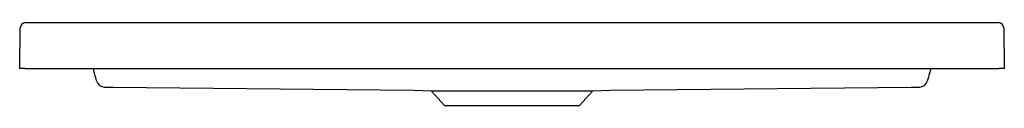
# Model space of a CAD drawing. Header units: millimetres. Extents: x 3979.374 to 3980.124, y 2518.705 to 2518.768.
import ezdxf

# ---------------------------------------------------------------- set-up
doc = ezdxf.new("R2010")
doc.units = ezdxf.units.MM
doc.layers.add('SANINDUSA', color=3, linetype='Continuous')

msp = doc.modelspace()

# ---------------------------------------------------------------- linework, layer by layer
at = {"layer": 'SANINDUSA'}
for p, q in [((3979.37352, 2518.73255), (3979.37396, 2518.76361)), ((3979.37796, 2518.76755), (3980.11909, 2518.76755)), ((3980.12309, 2518.76361), (3980.12352, 2518.73255)), ((3979.37752, 2518.73255), (3979.37352, 2518.73255)), ((3979.37752, 2518.73255), (3980.11952, 2518.73255)), ((3980.12352, 2518.73255), (3980.11952, 2518.73255)), ((3979.44482, 2518.71838), (3979.67344, 2518.71607)), ((3979.82359, 2518.71607), (3980.05245, 2518.71838)), ((3979.67344, 2518.71607), (3979.68706, 2518.7156)), ((3979.68706, 2518.7156), (3979.69711, 2518.70455)), ((3979.68706, 2518.7156), (3979.80998, 2518.7156)), ((3979.79994, 2518.70455), (3979.80998, 2518.7156)), ((3979.80998, 2518.7156), (3979.82354, 2518.71607)), ((3979.82354, 2518.71607), (3979.82359, 2518.71607)), ((3979.69711, 2518.70455), (3979.79994, 2518.70455))]:
    msp.add_line(p, q, dxfattribs=at)
for centre, radius, start, end in [((3979.37796, 2518.76355), 0.004, 90, 179.2), ((3980.11909, 2518.76355), 0.004, 0.8, 90), ((3979.43796, 2518.72448), 0.006, 195.00216, 269.93255), ((3980.05908, 2518.72448), 0.006, 270.06737, 344.99784)]:
    msp.add_arc(centre, radius, start, end, dxfattribs=at)
for points, knots in [([(3979.43217, 2518.72293), (3979.43196, 2518.72371), (3979.43175, 2518.7245), (3979.43132, 2518.7261), (3979.4311, 2518.7269), (3979.43046, 2518.72931), (3979.43002, 2518.73093), (3979.42959, 2518.73255)], [0, 0, 0, 0, 0.25, 0.25, 0.5, 0.5, 1, 1, 1, 1]), ([(3980.06746, 2518.73255), (3980.06714, 2518.73135), (3980.06627, 2518.72811), (3980.06542, 2518.72493), (3980.06488, 2518.72293)], [0, 0, 0, 0, 0.370781, 1, 1, 1, 1]), ([(3979.43796, 2518.71848), (3979.43796, 2518.71847), (3979.438, 2518.71847), (3979.43812, 2518.71846), (3979.43817, 2518.71845), (3979.43829, 2518.71845), (3979.43836, 2518.71844), (3979.4386, 2518.71844), (3979.4388, 2518.71843), (3979.43928, 2518.71842), (3979.43955, 2518.71841), (3979.44016, 2518.7184), (3979.4405, 2518.7184), (3979.44123, 2518.71839), (3979.44162, 2518.71839), (3979.44223, 2518.71839), (3979.44244, 2518.71838), (3979.44286, 2518.71838), (3979.44307, 2518.71838), (3979.44371, 2518.71838), (3979.44415, 2518.71838), (3979.44459, 2518.71838)], [0, 0, 0, 0, 0.125, 0.125, 0.1875, 0.1875, 0.25, 0.25, 0.375, 0.375, 0.5, 0.5, 0.625, 0.625, 0.75, 0.75, 0.8125, 0.8125, 0.875, 0.875, 1, 1, 1, 1]), ([(3980.05245, 2518.71838), (3980.0529, 2518.71838), (3980.05334, 2518.71838), (3980.05421, 2518.71838), (3980.05463, 2518.71838), (3980.05523, 2518.71839), (3980.05543, 2518.71839), (3980.05582, 2518.71839), (3980.05601, 2518.71839), (3980.05656, 2518.7184), (3980.05689, 2518.7184), (3980.05735, 2518.71841), (3980.0575, 2518.71841), (3980.05777, 2518.71842), (3980.0579, 2518.71842), (3980.05825, 2518.71843), (3980.05845, 2518.71844), (3980.05869, 2518.71844), (3980.05876, 2518.71845), (3980.05888, 2518.71845), (3980.05893, 2518.71846), (3980.05905, 2518.71847), (3980.05909, 2518.71847), (3980.05909, 2518.71848)], [0, 0, 0, 0, 0.125, 0.125, 0.25, 0.25, 0.3125, 0.3125, 0.375, 0.375, 0.5, 0.5, 0.5625, 0.5625, 0.625, 0.625, 0.75, 0.75, 0.8125, 0.8125, 0.875, 0.875, 1, 1, 1, 1])]:
    msp.add_open_spline(points, degree=3, knots=knots, dxfattribs=at)

doc.saveas('drawing.dxf')
